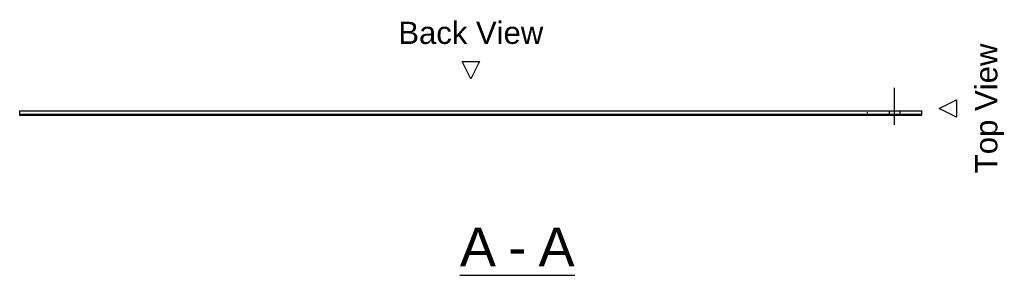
# Model space of a CAD drawing. Header units: millimetres. Extents: x 45 to 19907, y 63 to 2050.
# Tile 3 of 3: x 18637 to 19907, y 68 to 396. Entities that reach past the tile are written whole.
import ezdxf

# ---------------------------------------------------------------- set-up
doc = ezdxf.new("R2010")
doc.units = ezdxf.units.MM
doc.linetypes.add('DXK_LINE_DOT1', pattern=[1.8814, 0.9407, -0.9407])
doc.styles.add('Arial', font='ARIAL.TTF', dxfattribs={"height": 0.2})

# ---------------------------------------------------------------- blocks, each defined once
blk = doc.blocks.new('Unknown-3637099-13 - 1257')
at = {"color": 6, "linetype": 'Continuous'}
for p, q in [((19218.6, 320.2), (19207.4, 342.7)), ((19207.4, 342.7), (19229.9, 342.7)), ((19229.9, 342.7), (19218.6, 320.2)), ((19218.6, 320.2), (19218.6, 320.2)), ((19822.6, 282.1), (19845.1, 293.3)), ((19845.1, 293.3), (19845.1, 270.8)), ((19845.1, 270.8), (19822.6, 282.1)), ((19822.6, 282.1), (19822.6, 282.1)), ((19204.6, 67.5), (19352.7, 67.5))]:
    blk.add_line(p, q, dxfattribs=at)
at = {"color": 6, "linetype": 'Continuous', "style": 'Arial'}
blk.add_text('Back View', height=28.65, dxfattribs=at).set_placement((19125.3, 365.2))
blk.add_text('Top View', height=28.65, rotation=90, dxfattribs=at).set_placement((19897.6, 198.8))
at = {"color": 0, "linetype": 'Continuous'}
for points in [[(19251.2, 78.8), (19251.2, 131.3), (19204.6, 131.3), (19204.6, 78.8)], [(19290.3, 78.8), (19290.3, 131.3), (19267, 131.3), (19267, 78.8)], [(19352.7, 78.8), (19352.7, 131.3), (19306, 131.3), (19306, 78.8)]]:
    blk.add_wipeout(points, dxfattribs=at)
at = {"color": 6, "linetype": 'Continuous', "style": 'Arial'}
for s, p in [('A', (19204.6, 78.8)), ('A', (19306, 78.8)), ('-', (19267, 78.8))]:
    blk.add_text(s, height=50.1, dxfattribs=at).set_placement(p)
blk = doc.blocks.new('Part-3637099-1259 - 1257')
at = {"color": 30, "linetype": 'Continuous'}
for p, q in [((18637.1, 278.9), (19800.1, 278.9)), ((18637.1, 278.9), (18637.1, 274.4)), ((18637.1, 274.4), (19800.1, 274.4)), ((19800.1, 274.4), (19800.1, 278.9))]:
    blk.add_line(p, q, dxfattribs=at)
at = {"color": 7, "linetype": 'DXK_LINE_DOT1'}
blk.add_line((19730.1, 274.4), (19730.1, 278.9), dxfattribs=at)
blk = doc.blocks.new('Bolt-3637099-1260 - 1257')
at = {"color": 96, "linetype": 'Continuous'}
for p, q in [((19765.1, 261), (19765.1, 308.9)), ((19758.1, 278.9), (19758.1, 274.4)), ((19772.1, 278.9), (19772.1, 274.4))]:
    blk.add_line(p, q, dxfattribs=at)
blk = doc.blocks.new('Surfacing-3637099-1264 - 1257')
at = {"color": 7, "linetype": 'Continuous'}
for p, q in [((19800.1, 274.4), (18637.1, 274.4)), ((18637.1, 274.4), (18637.1, 273.4)), ((18637.1, 273.4), (19800.1, 273.4)), ((19800.1, 273.4), (19800.1, 274.4))]:
    blk.add_line(p, q, dxfattribs=at)

msp = doc.modelspace()

# ---------------------------------------------------------------- block references
msp.add_blockref('Unknown-3637099-13 - 1257', (0, 0))

# ---------------------------------------------------------------- next in the draw order: block references
for name in ['Bolt-3637099-1260 - 1257', 'Part-3637099-1259 - 1257', 'Surfacing-3637099-1264 - 1257']:
    msp.add_blockref(name, (0, 0))

doc.saveas('drawing.dxf')
